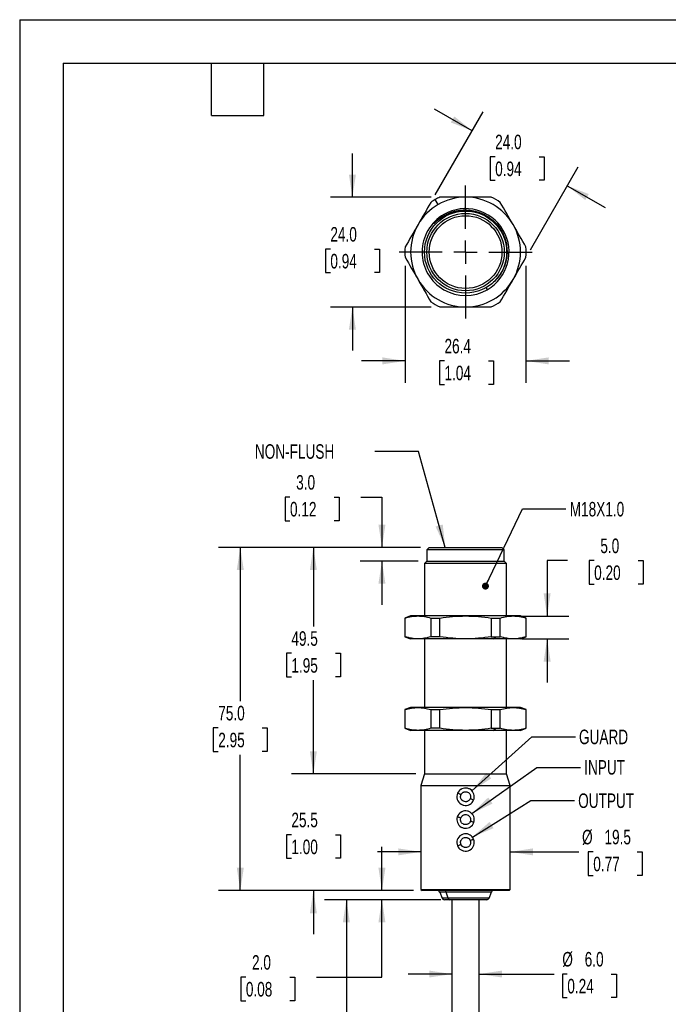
# Model space of a CAD drawing. Header units: millimetres. Extents: x 0 to 279, y 0 to 216.
# Tile 2 of 8: x 0 to 94, y 72 to 216. Entities that reach past the tile are written whole.
import ezdxf

# ---------------------------------------------------------------- set-up
doc = ezdxf.new("R2010")
doc.units = ezdxf.units.MM
doc.linetypes.add('CENTERX2', pattern=[20.32, 12.7, -2.54, 2.54, -2.54])
doc.layers.add('CENTER', color=40, linetype='CENTERX2')
doc.layers.add('DIMENSIONS', color=140, linetype='Continuous', lineweight=25)
doc.layers.add('TEXT', color=140, linetype='Continuous', lineweight=25)
doc.styles.add('SLDTEXTSTYLE0', font='TXT', dxfattribs={"width": 0.7})
doc.dimstyles.new('SLDDIMSTYLE0', dxfattribs={"dimtxt": 2.158008, "dimasz": 3.302, "dimexe": 0, "dimexo": 0.0625, "dimgap": 0.539502, "dimtad": 0, "dimtih": 1, "dimtoh": 1, "dimlfac": 1.5, "dimrnd": 1e-09, "dimzin": 4, "dimdsep": 46, "dimtxsty": 'SLDTEXTSTYLE0', "dimsah": 1, "dimcen": 0.09, "dimadec": 0, "dimazin": 1, "dimtfac": 1, "dimtmove": 0, "dimatfit": 0, "dimfxl": 0, "dimfrac": 2, "dimtolj": 1, "dimtzin": 12, "dimarcsym": 0})
doc.dimstyles.new('SLDDIMSTYLE1', dxfattribs={"dimtxt": 2.158008, "dimasz": 3.302, "dimexe": 0, "dimexo": 0.0625, "dimgap": 0.539502, "dimtad": 0, "dimtih": 1, "dimtoh": 1, "dimlfac": 1.5, "dimrnd": 1e-09, "dimzin": 12, "dimdsep": 46, "dimtxsty": 'SLDTEXTSTYLE0', "dimsah": 1, "dimcen": 0.09, "dimadec": 0, "dimazin": 3, "dimtfac": 1, "dimtofl": 0, "dimtmove": 0, "dimatfit": 3, "dimfxl": 0, "dimfrac": 2, "dimtolj": 1, "dimtzin": 12, "dimarcsym": 0})
doc.dimstyles.new('SLDDIMSTYLE2', dxfattribs={"dimtxt": 2.158008, "dimasz": 3.302, "dimexe": 0, "dimexo": 0.0625, "dimgap": 0.539502, "dimtad": 0, "dimtih": 1, "dimtoh": 1, "dimlfac": 1.5, "dimrnd": 1e-09, "dimzin": 4, "dimdsep": 46, "dimtxsty": 'SLDTEXTSTYLE0', "dimsah": 1, "dimcen": 0.09, "dimadec": 0, "dimazin": 1, "dimtfac": 1, "dimtofl": 0, "dimtmove": 0, "dimatfit": 3, "dimfxl": 0, "dimfrac": 2, "dimtolj": 1, "dimtzin": 12, "dimarcsym": 0})
doc.dimstyles.new('SLDDIMSTYLE3', dxfattribs={"dimtxt": 2.158008, "dimasz": 3.302, "dimexe": 0, "dimexo": 0.0625, "dimgap": 0.539502, "dimtad": 0, "dimtih": 1, "dimtoh": 1, "dimlfac": 1.5, "dimrnd": 1e-09, "dimzin": 12, "dimdsep": 46, "dimtxsty": 'SLDTEXTSTYLE0', "dimsah": 1, "dimcen": 0.09, "dimadec": 0, "dimazin": 3, "dimtfac": 1, "dimtmove": 0, "dimatfit": 0, "dimfxl": 0, "dimfrac": 2, "dimtolj": 1, "dimtzin": 12, "dimarcsym": 0})
doc.dimstyles.new('SLDDIMSTYLE4', dxfattribs={"dimtxt": 0.18, "dimasz": 3.302, "dimexe": 0, "dimexo": 0.0625, "dimgap": 0, "dimtad": 0, "dimtih": 1, "dimtoh": 1, "dimdec": 0, "dimrnd": 1e-09, "dimzin": 0, "dimdsep": 46, "dimtxsty": 'Standard', "dimsah": 1, "dimcen": 0.09, "dimadec": 0, "dimazin": 0, "dimtfac": 3.302, "dimtdec": 0, "dimtofl": 0, "dimtmove": 0, "dimatfit": 3, "dimfxl": 0, "dimfrac": 2, "dimtolj": 1, "dimtzin": 0, "dimarcsym": 0})
doc.dimstyles.new('SLDDIMSTYLE5', dxfattribs={"dimtxt": 0.18, "dimasz": 1.016, "dimexe": 0, "dimexo": 0.0625, "dimgap": 0, "dimtad": 0, "dimtih": 1, "dimtoh": 1, "dimdec": 0, "dimrnd": 1e-09, "dimzin": 0, "dimdsep": 46, "dimtxsty": 'Standard', "dimblk1": 'DOT', "dimblk2": 'DOT', "dimsah": 1, "dimcen": 0.09, "dimadec": 0, "dimazin": 0, "dimtfac": 1.016, "dimtdec": 0, "dimtofl": 0, "dimtmove": 0, "dimatfit": 3, "dimldrblk": 'DOT', "dimfxl": 0, "dimfrac": 2, "dimtolj": 1, "dimtzin": 0, "dimarcsym": 0})

# ---------------------------------------------------------------- blocks, each defined once
blk = doc.blocks.new('_D')
at = {"layer": 'DIMENSIONS'}
for p, q in [((39.37, 146.34), (38.65, 146.34)), ((38.65, 146.34), (38.65, 142.91)), ((45.79, 146.34), (46.51, 146.34)), ((46.51, 146.34), (46.51, 142.91)), ((49.68, 146.34), (52.76, 146.34)), ((52.76, 146.34), (52.76, 139.02)), ((38.65, 142.91), (39.37, 142.91)), ((46.51, 142.91), (45.79, 142.91)), ((58.37, 139.02), (49.58, 139.02)), ((58.03, 137.02), (49.58, 137.02)), ((52.76, 137.02), (52.76, 130.67))]:
    blk.add_line(p, q, dxfattribs=at)
for points in [[(52.76, 139.02), (53.27, 142.33), (52.25, 142.33)], [(52.76, 137.02), (52.25, 133.72), (53.27, 133.72)]]:
    blk.add_solid(points, dxfattribs=at)
at = {"layer": 'DIMENSIONS', "char_height": 2.117, "attachment_point": 1, "style": 'SLDTEXTSTYLE0'}
for s, insert in [('3.0', (40.27, 149.55)), ('0.12', (39.37, 145.64))]:
    blk.add_mtext(s, dxfattribs=dict(at, insert=insert))
blk = doc.blocks.new('_D_1')
at = {"layer": 'DIMENSIONS'}
for p, q in [((52.76, 89.02), (52.76, 95.37)), ((57.34, 89.02), (49.58, 89.02)), ((61.35, 87.69), (49.58, 87.69)), ((52.76, 76.4), (52.76, 87.69)), ((32.94, 76.4), (32.22, 76.4)), ((32.22, 76.4), (32.22, 72.97)), ((39.35, 76.4), (40.08, 76.4)), ((40.08, 76.4), (40.08, 72.97)), ((43.24, 76.4), (52.76, 76.4)), ((32.22, 72.97), (32.94, 72.97)), ((40.08, 72.97), (39.35, 72.97))]:
    blk.add_line(p, q, dxfattribs=at)
for points in [[(52.76, 89.02), (53.27, 92.33), (52.25, 92.33)], [(52.76, 87.69), (52.25, 84.39), (53.27, 84.39)]]:
    blk.add_solid(points, dxfattribs=at)
at = {"layer": 'DIMENSIONS', "char_height": 2.117, "attachment_point": 1, "style": 'SLDTEXTSTYLE0'}
for s, insert in [('2.0', (33.84, 79.61)), ('0.08', (32.94, 75.7))]:
    blk.add_mtext(s, dxfattribs=dict(at, insert=insert))
blk = doc.blocks.new('_D_2')
at = {"layer": 'DIMENSIONS'}
for p, q in [((58.37, 139.02), (39.6, 139.02)), ((42.77, 139.02), (42.77, 127.5)), ((39.57, 123.59), (38.84, 123.59)), ((38.84, 123.59), (38.84, 120.16)), ((45.98, 123.59), (46.71, 123.59)), ((46.71, 123.59), (46.71, 120.16)), ((38.84, 120.16), (39.57, 120.16)), ((42.77, 106.01), (42.77, 119.67)), ((46.71, 120.16), (45.98, 120.16)), ((57.69, 106.01), (39.6, 106.01))]:
    blk.add_line(p, q, dxfattribs=at)
for points in [[(42.77, 139.02), (42.27, 135.72), (43.28, 135.72)], [(42.77, 106.01), (43.28, 109.31), (42.27, 109.31)]]:
    blk.add_solid(points, dxfattribs=at)
at = {"layer": 'DIMENSIONS', "char_height": 2.117, "attachment_point": 1, "style": 'SLDTEXTSTYLE0'}
for s, insert in [('49.5', (39.57, 126.8)), ('1.95', (39.57, 122.88))]:
    blk.add_mtext(s, dxfattribs=dict(at, insert=insert))
blk = doc.blocks.new('_D_3')
at = {"layer": 'DIMENSIONS'}
for p, q in [((58.37, 139.02), (28.95, 139.02)), ((32.13, 139.02), (32.13, 116.63)), ((28.92, 112.71), (28.2, 112.71)), ((28.2, 112.71), (28.2, 109.28)), ((35.33, 112.71), (36.06, 112.71)), ((36.06, 112.71), (36.06, 109.28)), ((28.2, 109.28), (28.92, 109.28)), ((36.06, 109.28), (35.33, 109.28)), ((32.13, 89.02), (32.13, 108.8)), ((57.34, 89.02), (28.95, 89.02))]:
    blk.add_line(p, q, dxfattribs=at)
for points in [[(32.13, 139.02), (31.62, 135.72), (32.64, 135.72)], [(32.13, 89.02), (32.64, 92.33), (31.62, 92.33)]]:
    blk.add_solid(points, dxfattribs=at)
at = {"layer": 'DIMENSIONS', "char_height": 2.117, "attachment_point": 1, "style": 'SLDTEXTSTYLE0'}
for s, insert in [('75.0', (28.92, 115.93)), ('2.95', (28.92, 112.01))]:
    blk.add_mtext(s, dxfattribs=dict(at, insert=insert))
blk = doc.blocks.new('_D_4')
at = {"layer": 'DIMENSIONS'}
for p, q in [((42.77, 106.01), (42.77, 112.36)), ((57.69, 106.01), (39.6, 106.01)), ((39.57, 97.14), (38.84, 97.14)), ((38.84, 97.14), (38.84, 93.72)), ((45.98, 97.14), (46.71, 97.14)), ((46.71, 97.14), (46.71, 93.72)), ((38.84, 93.72), (39.57, 93.72)), ((46.71, 93.72), (45.98, 93.72)), ((57.34, 89.02), (39.6, 89.02)), ((42.77, 89.02), (42.77, 82.67))]:
    blk.add_line(p, q, dxfattribs=at)
for points in [[(42.77, 106.01), (43.28, 109.31), (42.27, 109.31)], [(42.77, 89.02), (42.27, 85.72), (43.28, 85.72)]]:
    blk.add_solid(points, dxfattribs=at)
at = {"layer": 'DIMENSIONS', "char_height": 2.117, "attachment_point": 1, "style": 'SLDTEXTSTYLE0'}
for s, insert in [('25.5', (39.57, 100.36)), ('1.00', (39.57, 96.44))]:
    blk.add_mtext(s, dxfattribs=dict(at, insert=insert))
blk = doc.blocks.new('_D_5')
at = {"layer": 'DIMENSIONS'}
for p, q in [((61.35, 87.69), (44.4, 87.69)), ((47.58, 87.69), (47.58, 67.41)), ((47.58, 52.52), (47.58, 60.55)), ((46.17, 50.41), (48.99, 51.82)), ((48.99, 51.82), (47.58, 52.52)), ((47.58, 49.7), (46.17, 50.41)), ((47.58, 34.65), (47.58, 49.7)), ((61.67, 34.65), (44.4, 34.65))]:
    blk.add_line(p, q, dxfattribs=at)
for points in [[(47.58, 87.69), (47.07, 84.39), (48.09, 84.39)], [(47.58, 34.65), (48.09, 37.95), (47.07, 37.95)]]:
    blk.add_solid(points, dxfattribs=at)
at = {"layer": 'DIMENSIONS', "char_height": 2.1167, "attachment_point": 1, "style": 'SLDTEXTSTYLE0'}
for s, insert in [('32.8FT / 10M', (38.07, 66.7)), ('CABLE LENGTH', (36.73, 63.27))]:
    blk.add_mtext(s, dxfattribs=dict(at, insert=insert))
blk = doc.blocks.new('_D_6')
at = {"layer": 'DIMENSIONS'}
for p, q in [((62.94, 76.85), (56.59, 76.85)), ((66.94, 76.85), (77.83, 76.85)), ((79.76, 76.85), (79.04, 76.85)), ((79.04, 76.85), (79.04, 73.42)), ((86.17, 76.85), (86.9, 76.85)), ((86.9, 76.85), (86.9, 73.42)), ((79.04, 73.42), (79.76, 73.42)), ((86.9, 73.42), (86.17, 73.42))]:
    blk.add_line(p, q, dxfattribs=at)
for points in [[(62.94, 76.85), (59.64, 77.36), (59.64, 76.35)], [(66.94, 76.85), (70.24, 76.35), (70.24, 77.36)]]:
    blk.add_solid(points, dxfattribs=at)
at = {"layer": 'DIMENSIONS', "char_height": 2.117, "attachment_point": 1, "style": 'SLDTEXTSTYLE0'}
for s, insert in [('%%c', (79.03, 80.07)), ('6.0', (82.29, 80.07)), ('0.24', (79.76, 76.15))]:
    blk.add_mtext(s, dxfattribs=dict(at, insert=insert))
blk = doc.blocks.new('_D_7')
at = {"layer": 'DIMENSIONS'}
for p, q in [((58.44, 94.65), (52.09, 94.65)), ((71.44, 94.65), (81.43, 94.65)), ((83.54, 94.65), (82.82, 94.65)), ((82.82, 94.65), (82.82, 91.22)), ((89.95, 94.65), (90.68, 94.65)), ((90.68, 94.65), (90.68, 91.22)), ((82.82, 91.22), (83.54, 91.22)), ((90.68, 91.22), (89.95, 91.22))]:
    blk.add_line(p, q, dxfattribs=at)
for points in [[(58.44, 94.65), (55.14, 95.16), (55.14, 94.15)], [(71.44, 94.65), (74.74, 94.15), (74.74, 95.16)]]:
    blk.add_solid(points, dxfattribs=at)
at = {"layer": 'DIMENSIONS', "char_height": 2.117, "attachment_point": 1, "style": 'SLDTEXTSTYLE0'}
for s, insert in [('%%c', (81.91, 97.87)), ('19.5', (85.17, 97.87)), ('0.77', (83.54, 93.95))]:
    blk.add_mtext(s, dxfattribs=dict(at, insert=insert))
blk = doc.blocks.new('_D_8')
at = {"layer": 'DIMENSIONS'}
for p, q in [((79.78, 137.09), (76.82, 137.09)), ((76.82, 137.09), (76.82, 129.02)), ((83.67, 137.09), (82.95, 137.09)), ((82.95, 137.09), (82.95, 133.66)), ((90.09, 137.09), (90.81, 137.09)), ((90.81, 137.09), (90.81, 133.66)), ((82.95, 133.66), (83.67, 133.66)), ((90.81, 133.66), (90.09, 133.66)), ((73.14, 129.02), (79.99, 129.02)), ((73.14, 125.69), (79.99, 125.69)), ((76.82, 125.69), (76.82, 119.34))]:
    blk.add_line(p, q, dxfattribs=at)
for points in [[(76.82, 129.02), (77.33, 132.33), (76.31, 132.33)], [(76.82, 125.69), (76.31, 122.39), (77.33, 122.39)]]:
    blk.add_solid(points, dxfattribs=at)
at = {"layer": 'DIMENSIONS', "char_height": 2.117, "attachment_point": 1, "style": 'SLDTEXTSTYLE0'}
for s, insert in [('5.0', (84.57, 140.3)), ('0.20', (83.67, 136.39))]:
    blk.add_mtext(s, dxfattribs=dict(at, insert=insert))
blk = doc.blocks.new('_Dot')
at = {"color": 0, "linetype": 'ByBlock', "lineweight": -2}
blk.add_line((-0.5, 0), (-1, 0), dxfattribs=at)
at = {"color": 0, "linetype": 'ByBlock', "const_width": 0.5}
blk.add_lwpolyline([(-0.25, 0, 1), (0.25, 0, 1)], format="xyb", close=True, dxfattribs=at)
blk = doc.blocks.new('_D_9')
at = {"layer": 'DIMENSIONS'}
for p, q in [((65.91, 199.71), (60.41, 202.89)), ((60.52, 190.39), (67.49, 202.46)), ((69.25, 195.93), (68.52, 195.93)), ((68.52, 195.93), (68.52, 192.5)), ((75.66, 195.93), (76.38, 195.93)), ((76.38, 195.93), (76.38, 192.5)), ((74.38, 182.39), (81.35, 194.46)), ((68.52, 192.5), (69.25, 192.5)), ((76.38, 192.5), (75.66, 192.5)), ((79.76, 191.71), (85.26, 188.54))]:
    blk.add_line(p, q, dxfattribs=at)
for points in [[(65.91, 199.71), (63.3, 201.81), (62.79, 200.93)], [(79.76, 191.71), (82.37, 189.62), (82.88, 190.5)]]:
    blk.add_solid(points, dxfattribs=at)
at = {"layer": 'DIMENSIONS', "char_height": 2.117, "attachment_point": 1, "style": 'SLDTEXTSTYLE0'}
for s, insert in [('24.0', (69.25, 199.15)), ('0.94', (69.25, 195.23))]:
    blk.add_mtext(s, dxfattribs=dict(at, insert=insert))
blk = doc.blocks.new('_D_10')
at = {"layer": 'DIMENSIONS'}
for p, q in [((48.46, 190.04), (48.46, 196.39)), ((59.93, 190.04), (45.29, 190.04)), ((45.25, 182.48), (44.53, 182.48)), ((44.53, 182.48), (44.53, 179.05)), ((51.67, 182.48), (52.39, 182.48)), ((52.39, 182.48), (52.39, 179.05)), ((44.53, 179.05), (45.25, 179.05)), ((52.39, 179.05), (51.67, 179.05)), ((59.93, 174.04), (45.29, 174.04)), ((48.46, 174.04), (48.46, 167.69))]:
    blk.add_line(p, q, dxfattribs=at)
for points in [[(48.46, 190.04), (48.97, 193.34), (47.95, 193.34)], [(48.46, 174.04), (47.95, 170.74), (48.97, 170.74)]]:
    blk.add_solid(points, dxfattribs=at)
at = {"layer": 'DIMENSIONS', "char_height": 2.117, "attachment_point": 1, "style": 'SLDTEXTSTYLE0'}
for s, insert in [('24.0', (45.25, 185.69)), ('0.94', (45.25, 181.78))]:
    blk.add_mtext(s, dxfattribs=dict(at, insert=insert))
blk = doc.blocks.new('_D_11')
at = {"layer": 'DIMENSIONS'}
for p, q in [((56.14, 180.02), (56.14, 163.01)), ((73.74, 180.02), (73.74, 163.01)), ((56.14, 166.19), (49.79, 166.19)), ((61.87, 166.19), (61.15, 166.19)), ((61.15, 166.19), (61.15, 162.76)), ((68.28, 166.19), (69.01, 166.19)), ((69.01, 166.19), (69.01, 162.76)), ((73.74, 166.19), (80.09, 166.19)), ((61.15, 162.76), (61.87, 162.76)), ((69.01, 162.76), (68.28, 162.76))]:
    blk.add_line(p, q, dxfattribs=at)
for points in [[(56.14, 166.19), (52.84, 166.7), (52.84, 165.68)], [(73.74, 166.19), (77.04, 165.68), (77.04, 166.7)]]:
    blk.add_solid(points, dxfattribs=at)
at = {"layer": 'DIMENSIONS', "char_height": 2.117, "attachment_point": 1, "style": 'SLDTEXTSTYLE0'}
for s, insert in [('26.4', (61.87, 169.4)), ('1.04', (61.87, 165.49))]:
    blk.add_mtext(s, dxfattribs=dict(at, insert=insert))
blk = doc.blocks.new('SW_CENTERMARKSYMBOL_0')
at = {"layer": 'CENTER', "color": 0}
for p, q in [((0, 3.39), (0, 9.69)), ((0, 0), (0, 1.69)), ((-3.39, 0), (-9.69, 0)), ((0, 0), (-1.69, 0)), ((0, 0), (0, -1.69)), ((0, 0), (1.69, 0)), ((3.39, 0), (9.69, 0)), ((0, -3.39), (0, -9.69))]:
    blk.add_line(p, q, dxfattribs=at)

msp = doc.modelspace()

# ---------------------------------------------------------------- linework, layer by layer
at = {"color": 7, "linetype": 'Continuous'}
for q in [(0.0025, 0.0027), (279.4025, 215.9027)]:
    msp.add_line((0.0025, 215.9027), q, dxfattribs=at)
for p, q in [((60.9412, 188.9711), (60.5246, 189.6928)), ((61.7746, 187.5277), (61.8518, 187.3939)), ((61.8807, 187.3439), (61.9501, 187.2237)), ((67.9324, 176.8621), (68.1079, 176.558)), ((59.6363, 139.0234), (59.2976, 138.6847)), ((59.2976, 138.6847), (59.2976, 137.0234)), ((70.5849, 138.6847), (59.2976, 138.6847)), ((59.6363, 139.0234), (70.2462, 139.0234)), ((70.5849, 138.6847), (70.2462, 139.0234)), ((70.5849, 137.0234), (70.5849, 138.6847)), ((59.2976, 137.0234), (58.9589, 136.6847)), ((58.9589, 136.6847), (58.9589, 129.0234)), ((70.9235, 136.6847), (58.9589, 136.6847)), ((59.2976, 137.0234), (70.5849, 137.0234)), ((70.9235, 136.6847), (70.5849, 137.0234)), ((70.9235, 129.0234), (70.9235, 136.6847)), ((56.9412, 129.0234), (56.1079, 128.7201)), ((56.1079, 128.7201), (56.1079, 125.9934)), ((56.1079, 128.7201), (56.1404, 128.7201)), ((56.1404, 125.9934), (56.1404, 128.7201)), ((58.013, 129.0234), (56.9412, 129.0234)), ((64.9412, 129.0234), (58.013, 129.0234)), ((59.8857, 128.7201), (59.8857, 125.9934)), ((59.8857, 128.7201), (61.1959, 128.7201)), ((61.1959, 125.9934), (61.1959, 128.7201)), ((71.8694, 129.0234), (64.9412, 129.0234)), ((68.6866, 128.7201), (68.6866, 125.9934)), ((68.6866, 128.7201), (69.9968, 128.7201)), ((69.9968, 125.9934), (69.9968, 128.7201)), ((72.9412, 129.0234), (71.8694, 129.0234)), ((73.7746, 128.7201), (72.9412, 129.0234)), ((73.7421, 128.7201), (73.7421, 125.9934)), ((73.7421, 128.7201), (73.7746, 128.7201)), ((73.7746, 125.9934), (73.7746, 128.7201)), ((56.1079, 125.9934), (56.9412, 125.6901)), ((56.1404, 125.9934), (56.1079, 125.9934)), ((58.013, 125.6901), (56.9412, 125.6901)), ((64.9412, 125.6901), (58.013, 125.6901)), ((58.9589, 125.6901), (58.9589, 115.6901)), ((61.1959, 125.9934), (59.8857, 125.9934)), ((68.9412, 125.6901), (64.9412, 125.6901)), ((68.6866, 125.9934), (69.3579, 125.9934)), ((68.9412, 125.6901), (69.3579, 125.9934)), ((71.8694, 125.6901), (68.9412, 125.6901)), ((69.3579, 125.9934), (69.9968, 125.9934)), ((70.9235, 115.6901), (70.9235, 125.6901)), ((72.9412, 125.6901), (71.8694, 125.6901)), ((72.9412, 125.6901), (73.7746, 125.9934)), ((73.7746, 125.9934), (73.7421, 125.9934)), ((56.9412, 115.6901), (56.1079, 115.3868)), ((56.1079, 115.3868), (56.1079, 112.6601)), ((56.1079, 115.3868), (56.1404, 115.3868)), ((56.1404, 112.6601), (56.1404, 115.3868)), ((58.013, 115.6901), (56.9412, 115.6901)), ((64.9412, 115.6901), (58.013, 115.6901)), ((59.8857, 115.3868), (59.8857, 112.6601)), ((59.8857, 115.3868), (61.1959, 115.3868)), ((61.1959, 112.6601), (61.1959, 115.3868)), ((71.8694, 115.6901), (64.9412, 115.6901)), ((68.6866, 115.3868), (68.6866, 112.6601)), ((68.6866, 115.3868), (69.9968, 115.3868)), ((69.9968, 112.6601), (69.9968, 115.3868)), ((72.9412, 115.6901), (71.8694, 115.6901)), ((73.7746, 115.3868), (72.9412, 115.6901)), ((73.7421, 115.3868), (73.7421, 112.6601)), ((73.7421, 115.3868), (73.7746, 115.3868)), ((73.7746, 112.6601), (73.7746, 115.3868)), ((56.1079, 112.6601), (56.9412, 112.3568)), ((56.1404, 112.6601), (56.1079, 112.6601)), ((58.013, 112.3568), (56.9412, 112.3568)), ((64.9412, 112.3568), (58.013, 112.3568)), ((58.9589, 112.3568), (58.9589, 106.0097)), ((61.1959, 112.6601), (59.8857, 112.6601)), ((68.9412, 112.3568), (64.9412, 112.3568)), ((68.6866, 112.6601), (69.3579, 112.6601)), ((68.9412, 112.3568), (69.3579, 112.6601)), ((71.8694, 112.3568), (68.9412, 112.3568)), ((69.3579, 112.6601), (69.9968, 112.6601)), ((70.9235, 106.0097), (70.9235, 112.3568)), ((72.9412, 112.3568), (71.8694, 112.3568)), ((72.9412, 112.3568), (73.7746, 112.6601)), ((73.7746, 112.6601), (73.7421, 112.6601)), ((58.9589, 106.0097), (58.4412, 104.3163)), ((58.9589, 106.0097), (70.9235, 106.0097)), ((71.4412, 104.3163), (70.9235, 106.0097)), ((58.4412, 104.3163), (58.4412, 89.1928)), ((58.4412, 104.3163), (71.4412, 104.3163)), ((71.4412, 89.1928), (71.4412, 104.3163)), ((58.4412, 89.1928), (58.6106, 89.0234)), ((58.4412, 89.1928), (71.4412, 89.1928)), ((71.2719, 89.0234), (58.6106, 89.0234)), ((71.2719, 89.0234), (71.4412, 89.1928)), ((61.189, 88.8071), (61.5268, 87.9064)), ((62.1291, 88.8071), (61.189, 88.8071)), ((62.3823, 87.9064), (61.5268, 87.9064)), ((62.6162, 87.6901), (61.8528, 87.6901)), ((62.3823, 87.9064), (62.1291, 88.8071)), ((68.6935, 88.8071), (62.1291, 88.8071)), ((68.3557, 87.9064), (62.3823, 87.9064)), ((62.9412, 87.6901), (62.9412, 68.9632)), ((66.9412, 68.9632), (66.9412, 87.6901)), ((68.3557, 87.9064), (68.6935, 88.8071))]:
    msp.add_line(p, q)
at = {"flags": 128}
for points in [[(64.2698, 102.9849), (64.1745, 103.0267), (64.0829, 103.0669), (63.9985, 103.104), (63.9245, 103.1365), (63.8637, 103.1631), (63.8186, 103.1829), (63.7908, 103.1951), (63.7814, 103.1993)], [(66.1011, 102.1809), (66.0917, 102.185), (66.0639, 102.1972), (66.0188, 102.217), (65.958, 102.2437), (65.884, 102.2762), (65.7996, 102.3133), (65.708, 102.3535), (65.6127, 102.3953)], [(64.2456, 99.5888), (64.1469, 99.6217), (64.052, 99.6533), (63.9645, 99.6825), (63.8878, 99.7081), (63.8249, 99.7291), (63.7782, 99.7446), (63.7494, 99.7543), (63.7396, 99.7575)], [(66.1428, 98.956), (66.1331, 98.9593), (66.1043, 98.9689), (66.0576, 98.9844), (65.9947, 99.0054), (65.918, 99.031), (65.8305, 99.0602), (65.7356, 99.0918), (65.6369, 99.1247)], [(65.6171, 96.3081), (65.7129, 96.3485), (65.8051, 96.3874), (65.8901, 96.4232), (65.9646, 96.4546), (66.0257, 96.4803), (66.0711, 96.4994), (66.0991, 96.5112), (66.1085, 96.5152)], [(63.7739, 95.5316), (63.7834, 95.5356), (63.8114, 95.5474), (63.8568, 95.5665), (63.9179, 95.5923), (63.9924, 95.6237), (64.0774, 95.6595), (64.1696, 95.6983), (64.2654, 95.7387)]]:
    msp.add_lwpolyline(points, dxfattribs=at)
for radius in [5.9823, 5.6436, 5.305]:
    msp.add_circle((64.9412, 182.0429), radius)
for centre, radius, start, end in [((64.9412, 182.0429), 8.8333, 120, 124.912372), ((64.9412, 182.0429), 8.8333, 115.087628, 120), ((64.9412, 182.0429), 8, 90, 120), ((64.9412, 182.0429), 8, 30, 90), ((64.9412, 182.0429), 8.8333, 55.087628, 64.912372), ((64.9412, 182.0429), 8, 120, 150), ((64.9412, 182.0429), 6.3333, 300, 120), ((64.9412, 182.0429), 6.3333, 120, 300), ((64.9412, 182.0429), 8, 150, 210), ((64.9412, 182.0429), 8, 330, 30), ((64.9412, 182.0429), 8.8333, 175.087628, 184.912372), ((64.9412, 182.0429), 8.8333, 355.087628, 4.912372), ((64.9412, 182.0429), 8, 210, 270), ((64.9412, 182.0429), 8, 270, 330), ((64.9412, 182.0429), 8.8333, 235.087628, 244.912372), ((64.9412, 182.0429), 8.8333, 295.087628, 304.912372), ((64.9412, 102.6901), 1.2667, 121.26699, 156.29821), ((64.9412, 102.6901), 1.2667, 336.298073, 58.732902), ((64.9412, 102.6901), 1.2667, 156.298118, 238.732857), ((64.9412, 102.6901), 1.2667, 301.26723, 336.297969), ((64.9412, 99.3567), 1.2667, 121.267102, 161.556085), ((64.9412, 99.3567), 1.2667, 341.556122, 58.732901), ((64.9412, 99.3567), 1.2667, 161.556141, 238.732866), ((64.9412, 99.3568), 1.2667, 301.267188, 341.556051), ((64.9412, 96.0234), 1.2667, 121.26711, 202.845649), ((64.9412, 96.0234), 1.2667, 22.845747, 58.73281), ((64.9412, 96.0234), 1.2667, 301.267118, 22.845654), ((64.9412, 96.0234), 1.2667, 202.84567, 238.732827), ((60.8769, 88.6901), 0.3333, 20.556037, 90.000031), ((61.8685, 88.7599), 0.2649, 10.274513, 84.208078), ((69.0056, 88.6901), 0.3333, 89.999969, 159.443963), ((61.8389, 88.0234), 0.3333, 200.556042, 269.999962), ((62.6429, 87.9536), 0.2649, 190.274454, 264.20809), ((68.0436, 88.0234), 0.3333, 270.000038, 339.443958)]:
    msp.add_arc(centre, radius, start, end)
for points in [[(64.9412, 190.0429), (63.6846, 190.0429), (62.437, 190.0429), (61.1959, 190.0429)], [(68.6866, 190.0429), (67.4455, 190.0429), (66.1979, 190.0429), (64.9412, 190.0429)], [(59.8857, 189.2865), (59.2652, 188.2116), (58.6414, 187.1312), (58.013, 186.0429)], [(71.8694, 186.0429), (71.2411, 187.1312), (70.6173, 188.2116), (69.9968, 189.2865)], [(58.013, 186.0429), (57.3847, 184.9546), (56.7609, 183.8741), (56.1404, 182.7993)], [(73.7421, 182.7993), (73.1216, 183.8741), (72.4978, 184.9546), (71.8694, 186.0429)], [(56.1404, 181.2865), (56.7609, 180.2116), (57.3847, 179.1312), (58.013, 178.0429)], [(71.8694, 178.0429), (72.4978, 179.1312), (73.1216, 180.2116), (73.7421, 181.2865)], [(58.013, 178.0429), (58.6414, 176.9546), (59.2652, 175.8741), (59.8857, 174.7993)], [(69.9968, 174.7993), (70.6173, 175.8741), (71.2411, 176.9546), (71.8694, 178.0429)], [(61.1959, 174.0429), (62.437, 174.0429), (63.6846, 174.0429), (64.9412, 174.0429)], [(64.9412, 174.0429), (66.1979, 174.0429), (67.4455, 174.0429), (68.6866, 174.0429)]]:
    msp.add_open_spline(points, degree=3)
for points, knots in [([(61.8518, 187.3939), (62.2479, 187.5865), (62.9561, 187.9308), (64.071, 188.1604), (65.11, 188.2125), (66.1438, 188.0826), (67.141, 187.7853), (68.0713, 187.3204), (68.9094, 186.7099), (69.6285, 185.966), (70.2145, 185.1157), (70.6455, 184.1771), (70.9138, 183.1827), (71.0067, 182.1602), (70.9306, 181.1392), (70.6801, 180.1469), (70.2712, 179.2095), (69.7023, 178.3658), (69.2069, 177.808), (68.8914, 177.5592), (68.8411, 177.5195)], [0, 0, 0, 0, 0.07337486, 0.13116845, 0.18896205, 0.24675965, 0.30455425, 0.36221132, 0.4198684, 0.47716579, 0.53446317, 0.5917789, 0.64909445, 0.70590192, 0.76270939, 0.81952126, 0.87632999, 0.93280767, 0.98928536, 1, 1, 1, 1]), ([(65.3564, 187.9922), (65.3233, 187.9984), (64.9617, 188.0656), (64.2515, 188.0385), (63.3457, 187.9089), (62.5497, 187.6656), (62.1037, 187.4511), (61.8807, 187.3439)], [0, 0, 0, 0, 0.028192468, 0.307403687, 0.586614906, 0.793307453, 1, 1, 1, 1]), ([(60.3258, 186.1826), (60.5468, 186.4236), (60.7849, 186.6452), (61.2948, 187.0502), (61.5669, 187.2334), (61.8518, 187.3939)], [0, 0, 0, 0, 0.5, 0.5, 1, 1, 1, 1]), ([(61.8807, 187.3439), (61.5925, 187.1922), (61.3185, 187.0191), (60.7988, 186.6311), (60.5531, 186.4158), (60.3258, 186.1826)], [0, 0, 0, 0, 0.5, 0.5, 1, 1, 1, 1]), ([(56.1404, 128.7201), (56.4487, 128.8067), (57.0615, 128.9787), (57.6972, 129.0086), (58.013, 129.0234)], [0, 0, 0, 0, 0.50315956, 1, 1, 1, 1]), ([(58.013, 129.0234), (58.327, 129.0087), (58.9627, 128.979), (59.5756, 128.8071), (59.8857, 128.7201)], [0, 0, 0, 0, 0.49388795, 1, 1, 1, 1]), ([(61.1959, 128.7201), (61.8154, 128.8067), (63.058, 128.9803), (64.3123, 129.009), (64.9412, 129.0234)], [0, 0, 0, 0, 0.49860101, 1, 1, 1, 1]), ([(64.9412, 129.0234), (65.5664, 129.0092), (66.8208, 128.9806), (68.0634, 128.8071), (68.6866, 128.7201)], [0, 0, 0, 0, 0.49843549, 1, 1, 1, 1]), ([(69.9968, 128.7201), (70.3051, 128.8067), (70.9179, 128.9787), (71.5536, 129.0086), (71.8694, 129.0234)], [0, 0, 0, 0, 0.50315972, 1, 1, 1, 1]), ([(71.8694, 129.0234), (72.1834, 129.0087), (72.8191, 128.979), (73.432, 128.8071), (73.7421, 128.7201)], [0, 0, 0, 0, 0.49388812, 1, 1, 1, 1]), ([(58.013, 125.6901), (57.6991, 125.7048), (57.0633, 125.7345), (56.4505, 125.9064), (56.1404, 125.9934)], [0, 0, 0, 0, 0.49388812, 1, 1, 1, 1]), ([(59.8857, 125.9934), (59.5774, 125.9068), (58.9646, 125.7348), (58.3289, 125.7049), (58.013, 125.6901)], [0, 0, 0, 0, 0.503159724, 1, 1, 1, 1]), ([(64.9412, 125.6901), (64.316, 125.7043), (63.0617, 125.7329), (61.8191, 125.9064), (61.1959, 125.9934)], [0, 0, 0, 0, 0.49843549, 1, 1, 1, 1]), ([(68.6866, 125.9934), (68.0671, 125.9068), (66.8245, 125.7332), (65.5702, 125.7045), (64.9412, 125.6901)], [0, 0, 0, 0, 0.498601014, 1, 1, 1, 1]), ([(71.8694, 125.6901), (71.5555, 125.7048), (70.9198, 125.7345), (70.3069, 125.9064), (69.9968, 125.9934)], [0, 0, 0, 0, 0.493887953, 1, 1, 1, 1]), ([(73.7421, 125.9934), (73.4338, 125.9068), (72.821, 125.7348), (72.1853, 125.7049), (71.8694, 125.6901)], [0, 0, 0, 0, 0.50315956, 1, 1, 1, 1]), ([(56.1404, 115.3868), (56.4487, 115.4733), (57.0615, 115.6453), (57.6972, 115.6752), (58.013, 115.6901)], [0, 0, 0, 0, 0.50315956, 1, 1, 1, 1]), ([(58.013, 115.6901), (58.327, 115.6754), (58.9627, 115.6457), (59.5756, 115.4738), (59.8857, 115.3868)], [0, 0, 0, 0, 0.493887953, 1, 1, 1, 1]), ([(61.1959, 115.3868), (61.8154, 115.4733), (63.058, 115.647), (64.3123, 115.6757), (64.9412, 115.6901)], [0, 0, 0, 0, 0.498601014, 1, 1, 1, 1]), ([(64.9412, 115.6901), (65.5664, 115.6758), (66.8208, 115.6473), (68.0634, 115.4738), (68.6866, 115.3868)], [0, 0, 0, 0, 0.498435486, 1, 1, 1, 1]), ([(69.9968, 115.3868), (70.3051, 115.4733), (70.9179, 115.6453), (71.5536, 115.6752), (71.8694, 115.6901)], [0, 0, 0, 0, 0.503159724, 1, 1, 1, 1]), ([(71.8694, 115.6901), (72.1834, 115.6754), (72.8191, 115.6457), (73.432, 115.4738), (73.7421, 115.3868)], [0, 0, 0, 0, 0.49388812, 1, 1, 1, 1]), ([(58.013, 112.3568), (57.6991, 112.3714), (57.0633, 112.4011), (56.4505, 112.5731), (56.1404, 112.6601)], [0, 0, 0, 0, 0.49388812, 1, 1, 1, 1]), ([(59.8857, 112.6601), (59.5774, 112.5735), (58.9646, 112.4015), (58.3289, 112.3716), (58.013, 112.3568)], [0, 0, 0, 0, 0.503159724, 1, 1, 1, 1]), ([(64.9412, 112.3568), (64.316, 112.371), (63.0617, 112.3995), (61.8191, 112.573), (61.1959, 112.6601)], [0, 0, 0, 0, 0.49843549, 1, 1, 1, 1]), ([(68.6866, 112.6601), (68.0671, 112.5735), (66.8245, 112.3999), (65.5702, 112.3712), (64.9412, 112.3568)], [0, 0, 0, 0, 0.498601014, 1, 1, 1, 1]), ([(71.8694, 112.3568), (71.5555, 112.3714), (70.9198, 112.4011), (70.3069, 112.5731), (69.9968, 112.6601)], [0, 0, 0, 0, 0.493887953, 1, 1, 1, 1]), ([(73.7421, 112.6601), (73.4338, 112.5735), (72.821, 112.4015), (72.1853, 112.3716), (71.8694, 112.3568)], [0, 0, 0, 0, 0.50315956, 1, 1, 1, 1]), ([(64.2698, 102.9849), (64.3159, 103.0653), (64.387, 103.1897), (64.5394, 103.3095), (64.6731, 103.3781), (64.8182, 103.4185), (65.0102, 103.4307), (65.2432, 103.3779), (65.4399, 103.2421), (65.5608, 103.0924), (65.6293, 102.9581), (65.6692, 102.8134), (65.6841, 102.6201), (65.6408, 102.4837), (65.6127, 102.3953)], [0, 0, 0, 0, 0.11972135, 0.18493856, 0.25, 0.31521709, 0.38027852, 0.50000003, 0.61972151, 0.68493841, 0.75000005, 0.81521725, 0.88027883, 1, 1, 1, 1]), ([(65.5987, 103.7728), (65.4715, 103.8338), (65.2169, 103.956), (64.786, 103.9679), (64.4729, 103.8803), (64.3173, 103.7918), (64.2838, 103.7728)], [0, 0, 0, 0, 0.30449139, 0.60991539, 0.91612389, 1, 1, 1, 1]), ([(65.6127, 102.3953), (65.5666, 102.3148), (65.4954, 102.1905), (65.3431, 102.0707), (65.2094, 102.0021), (65.0643, 101.9617), (64.8723, 101.9495), (64.6393, 102.0023), (64.4426, 102.1381), (64.3217, 102.2878), (64.2532, 102.4221), (64.2133, 102.5668), (64.1984, 102.76), (64.2417, 102.8965), (64.2698, 102.9849)], [0, 0, 0, 0, 0.11972171, 0.18493854, 0.25000018, 0.31521709, 0.38027851, 0.49999994, 0.61972133, 0.68493862, 0.75000021, 0.81521685, 0.88027839, 1, 1, 1, 1]), ([(64.2838, 101.6074), (64.4109, 101.5464), (64.6656, 101.4242), (65.0965, 101.4123), (65.4096, 101.4998), (65.5652, 101.5884), (65.5987, 101.6074)], [0, 0, 0, 0, 0.30449115, 0.60991528, 0.91612386, 1, 1, 1, 1]), ([(65.5987, 100.4394), (65.4715, 100.5005), (65.2169, 100.6227), (64.786, 100.6345), (64.4729, 100.547), (64.3173, 100.4585), (64.2838, 100.4394)], [0, 0, 0, 0, 0.304491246, 0.609915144, 0.916123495, 1, 1, 1, 1]), ([(65.6369, 99.1247), (65.5984, 99.0404), (65.5389, 98.9101), (65.3982, 98.7768), (65.2713, 98.6962), (65.1305, 98.6427), (64.9404, 98.6129), (64.7036, 98.6442), (64.4953, 98.7614), (64.3612, 98.8994), (64.2806, 99.0268), (64.2277, 99.1673), (64.1951, 99.3583), (64.2257, 99.4982), (64.2456, 99.5888)], [0, 0, 0, 0, 0.11972144, 0.18493843, 0.24999998, 0.31521689, 0.38027836, 0.49999984, 0.61972148, 0.6849383, 0.74999977, 0.81521719, 0.88027825, 1, 1, 1, 1]), ([(64.2456, 99.5888), (64.2841, 99.6731), (64.3436, 99.8034), (64.4843, 99.9367), (64.6111, 100.0173), (64.752, 100.0708), (64.9421, 100.1006), (65.1789, 100.0693), (65.3872, 99.9521), (65.5213, 99.8141), (65.6018, 99.6867), (65.6548, 99.5462), (65.6873, 99.3552), (65.6567, 99.2153), (65.6369, 99.1247)], [0, 0, 0, 0, 0.11972141, 0.18493838, 0.24999992, 0.315217, 0.38027837, 0.49999982, 0.61972116, 0.68493836, 0.74999981, 0.8152167, 0.88027828, 1, 1, 1, 1]), ([(64.2838, 98.2741), (64.4109, 98.213), (64.6656, 98.0908), (65.0965, 98.079), (65.4096, 98.1665), (65.5652, 98.255), (65.5987, 98.2741)], [0, 0, 0, 0, 0.30449127, 0.60991533, 0.91612388, 1, 1, 1, 1]), ([(64.2654, 95.7387), (64.2387, 95.8275), (64.1974, 95.9647), (64.2152, 96.1577), (64.2574, 96.3019), (64.3279, 96.435), (64.451, 96.5828), (64.6496, 96.7156), (64.8835, 96.765), (65.0753, 96.7499), (65.2199, 96.7072), (65.3524, 96.6367), (65.5029, 96.5145), (65.5722, 96.3893), (65.6171, 96.3081)], [0, 0, 0, 0, 0.11972146, 0.18493849, 0.24999992, 0.31521713, 0.38027848, 0.4999999, 0.61972139, 0.6849385, 0.74999995, 0.81521698, 0.88027838, 1, 1, 1, 1]), ([(65.6171, 96.3081), (65.6438, 96.2193), (65.6851, 96.0822), (65.6673, 95.8892), (65.6251, 95.7449), (65.5546, 95.6118), (65.4315, 95.464), (65.2329, 95.3312), (64.999, 95.2818), (64.8072, 95.297), (64.6626, 95.3396), (64.5301, 95.4102), (64.3796, 95.5323), (64.3103, 95.6575), (64.2654, 95.7387)], [0, 0, 0, 0, 0.11972146, 0.18493849, 0.24999993, 0.3152169, 0.38027846, 0.49999989, 0.61972138, 0.68493849, 0.74999994, 0.81521698, 0.88027838, 1, 1, 1, 1]), ([(65.5987, 97.1061), (65.4715, 97.1671), (65.2169, 97.2893), (64.786, 97.3012), (64.4729, 97.2137), (64.3173, 97.1251), (64.2838, 97.1061)], [0, 0, 0, 0, 0.30449122, 0.60991527, 0.91612389, 1, 1, 1, 1]), ([(64.2838, 94.9407), (64.4109, 94.8797), (64.6656, 94.7575), (65.0965, 94.7456), (65.4096, 94.8332), (65.5652, 94.9217), (65.5987, 94.9407)], [0, 0, 0, 0, 0.30449122, 0.60991527, 0.91612389, 1, 1, 1, 1]), ([(68.0297, 87.6901), (68.0326, 87.6901), (68.0732, 87.6901), (67.9075, 87.6901), (67.8341, 87.6901), (67.6381, 87.6901), (67.369, 87.6901), (66.97, 87.6901), (66.505, 87.6901), (65.9688, 87.6901), (65.3776, 87.6901), (64.7522, 87.6901), (64.2301, 87.6901), (63.8254, 87.6901), (63.4664, 87.6901), (63.0645, 87.6901), (62.7581, 87.6901), (62.6162, 87.6901)], [0, 0, 0, 0, 0.0014565, 0.02079378, 0.03885782, 0.06239425, 0.11983574, 0.1934652, 0.28032698, 0.37765797, 0.489465, 0.60707545, 0.72318729, 0.77795953, 0.83068339, 0.92158105, 1, 1, 1, 1])]:
    msp.add_open_spline(points, degree=3, knots=knots)
at = {"layer": 'TEXT'}
for p, q in [((6.35, 209.55), (273.05, 209.55)), ((6.35, 209.55), (6.35, 6.35)), ((27.94, 201.93), (27.94, 209.55)), ((35.56, 201.93), (35.56, 209.55)), ((27.94, 201.93), (35.56, 201.93))]:
    msp.add_line(p, q, dxfattribs=at)

# ---------------------------------------------------------------- block references
at = {"layer": 'CENTER'}
msp.add_blockref('SW_CENTERMARKSYMBOL_0', (64.9412, 182.0429), dxfattribs=at)

# ---------------------------------------------------------------- texts
at = {"layer": 'TEXT', "char_height": 2.11667, "attachment_point": 1, "style": 'SLDTEXTSTYLE0'}
for s, insert in [('NON-FLUSH', (34.2545, 154.0459)), ('M18X1.0', (80.113, 145.6428)), ('GUARD', (81.4611, 112.4641)), ('INPUT', (82.2156, 108.0314)), ('OUTPUT', (81.3398, 103.1682))]:
    msp.add_mtext(s, dxfattribs=dict(at, insert=insert))

# ---------------------------------------------------------------- dimensions: what is measured, and where the dimension line sits
at = {"layer": 'DIMENSIONS'}
for base, p1, p2, angle, dimstyle, picture, middle in [((79.7625, 191.7141), (59.8857, 189.2865), (73.7421, 181.2865), 330, 'SLDDIMSTYLE0', '_D_9', (72.4533, 195.934)), ((48.4613, 174.0429), (61.1959, 190.0429), (61.1959, 174.0429), 90, 'SLDDIMSTYLE0', '_D_10', (48.4613, 182.4791)), ((52.7572, 139.0234), (59.2976, 137.0234), (59.6363, 139.0234), 90, 'SLDDIMSTYLE0', '_D', (52.7572, 146.3392)), ((76.8176, 129.0234), (71.8694, 125.6901), (71.8694, 129.0234), 90, 'SLDDIMSTYLE0', '_D_8', (76.8176, 137.0863)), ((32.1271, 89.0234), (59.6363, 139.0234), (58.6106, 89.0234), 90, 'SLDDIMSTYLE2', '_D_3', (32.1271, 112.7141)), ((42.7741, 106.0097), (59.6363, 139.0234), (58.9589, 106.0097), 90, 'SLDDIMSTYLE1', '_D_2', (42.7741, 123.5852)), ((42.7741, 106.0097), (58.6106, 89.0234), (58.9589, 106.0097), 90, 'SLDDIMSTYLE3', '_D_4', (42.7741, 97.1449)), ((52.7572, 87.6901), (58.6106, 89.0234), (62.6162, 87.6901), 90, 'SLDDIMSTYLE0', '_D_1', (52.7572, 76.4001))]:
    dim = msp.add_linear_dim(base=base, p1=p1, p2=p2, angle=angle, dimstyle=dimstyle, dxfattribs=at)
    dim.commit()
    dim.dimension.update_dxf_attribs({"geometry": picture, "text_midpoint": middle, "dimtype": 160})
dim = msp.add_linear_dim(base=(73.7421, 166.1872), p1=(56.1404, 181.2865), p2=(73.7421, 181.2865), dimstyle='SLDDIMSTYLE3', dxfattribs=at)
dim.commit()
dim.dimension.update_dxf_attribs({"geometry": '_D_11', "text_midpoint": (65.0774, 166.1872), "dimtype": 160})
for base, p1, p2, dimstyle, picture, middle in [((71.4412, 94.6547), (58.4412, 89.1928), (71.4412, 89.1928), 'SLDDIMSTYLE3', '_D_7', (86.7467, 94.6547)), ((66.9412, 76.8542), (62.9412, 89.0234), (66.9412, 89.0234), 'SLDDIMSTYLE0', '_D_6', (82.9661, 76.8542))]:
    dim = msp.add_linear_dim(base=base, p1=p1, p2=p2, text='%%c<>', dimstyle=dimstyle, dxfattribs=at)
    dim.commit()
    dim.dimension.update_dxf_attribs({"geometry": picture, "text_midpoint": middle, "dimtype": 160})
dim = msp.add_linear_dim(base=(47.5788, 34.653), p1=(62.6162, 87.6901), p2=(62.9412, 34.653), angle=90, text='32.8FT / 10M\\PCABLE LENGTH', dimstyle='SLDDIMSTYLE1', dxfattribs=at)
dim.commit()
dim.dimension.update_dxf_attribs({"geometry": '_D_5', "text_midpoint": (47.5788, 63.9753), "dimtype": 160})

# ---------------------------------------------------------------- leaders
at = {"layer": 'TEXT'}
for points, dimstyle in [([(61.9886, 139.0234), (58.0633, 152.9939), (51.7133, 152.9939)], 'SLDDIMSTYLE4'), ([(67.8378, 133.379), (73.2151, 144.6131), (79.5651, 144.6131)], 'SLDDIMSTYLE5'), ([(65.8692, 103.5522), (74.5983, 111.4153), (80.9483, 111.4153)], 'SLDDIMSTYLE4'), ([(65.8585, 100.2303), (75.3306, 106.9402), (81.6806, 106.9402)], 'SLDDIMSTYLE4'), ([(65.9294, 96.8159), (74.4356, 102.1395), (80.7856, 102.1395)], 'SLDDIMSTYLE4')]:
    msp.add_leader(points, dimstyle=dimstyle, dxfattribs=at)

doc.saveas('drawing.dxf')
